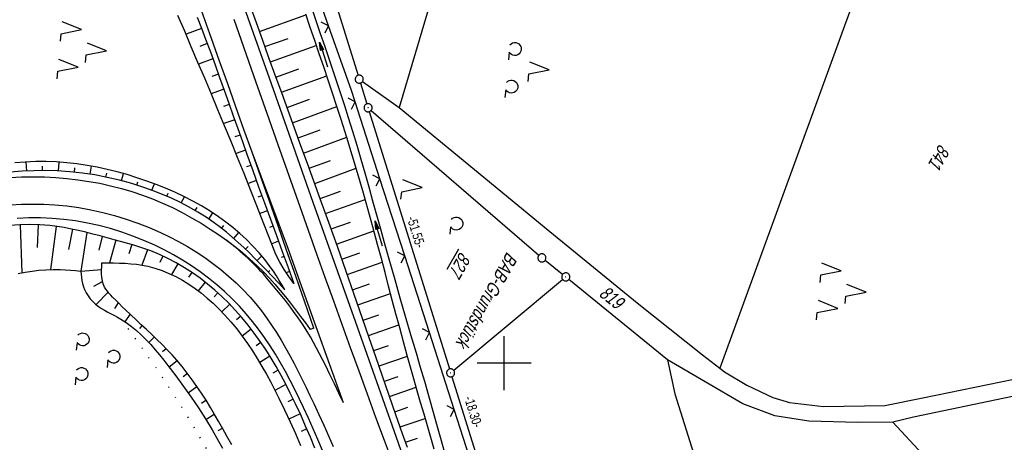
# Model space of a CAD drawing. Extents: x 509054 to 510017, y 459212 to 460305.
# Tile 23 of 63: x 509510 to 509693, y 459585 to 459664. Entities that reach past the tile are written whole.
import ezdxf

# ---------------------------------------------------------------- set-up
doc = ezdxf.new("R2010")
doc.units = 0
doc.header["$LTSCALE"] = 10
doc.header["$MEASUREMENT"] = 0
for name, pattern in [('AUSGEZOGEN', [0]), ('LT00', [0]), ('LT07', [0.22, 0.02, -0.2])]:
    doc.linetypes.add(name, pattern=pattern)
doc.layers.get('0').update_dxf_attribs({"linetype": 'LT00'})
for name, color, linetype in [('--EK_FBR', 1, 'LT00'), ('--EL_DFK_AB_L', 21, 'LT00'), ('--EL_DFK_AB_P', 7, 'LT00'), ('ABSTAND', 8, 'LT00'), ('DFK_AB_FLNR', 7, 'Continuous'), ('DFK_AB_L', 21, 'LT00'), ('DFK_AB_P', 7, 'LT00'), ('DFK_FLUR_NR', 250, 'LT00'), ('DFK_KATASTER', 250, 'LT00'), ('DFK_NUTZUNG', 250, 'LT00'), ('GEHOELZ_SYMB', 252, 'Continuous'), ('PFEIL', 140, 'AUSGEZOGEN'), ('V110_AFBR_BAB', 250, 'LT00'), ('V110_BOESCH', 250, 'LT00'), ('V110_BOSCHUNG', 250, 'LT00'), ('V110_GEHOELZ', 250, 'LT07'), ('V110_GRABEN', 250, 'LT00'), ('V110_LD_MARK', 250, 'LT00'), ('V110_RASTER', 250, 'LT00'), ('V110_ZAUN', 40, 'LT00')]:
    doc.layers.add(name, color=color, linetype=linetype)
doc.styles.get("Standard").update_dxf_attribs({"font": 'ARIAL.TTF'})

# ---------------------------------------------------------------- blocks, each defined once
blk = doc.blocks.new('SYMB0003')
at = {"color": 0, "linetype": 'ByBlock'}
for p, q in [((-0.015712, 0), (0.010166, 0.012015)), ((0, -0.021257), (-0.015712, 0)), ((0.010166, 0.012015), (0, -0.021257))]:
    blk.add_line(p, q, dxfattribs=at)
for points in [[(-0.031395, 0.499013), (-0.093691, 0.491144), (-0.154509, 0.475528), (-0.21289, 0.452414), (-0.267913, 0.422164), (-0.318712, 0.385257), (-0.364484, 0.342274), (-0.404509, 0.293893), (-0.438154, 0.240877), (-0.464888, 0.184062), (-0.484292, 0.124345), (-0.496058, 0.062667), (-0.5, 0)], [(-0.5, 0), (-0.496058, -0.062667), (-0.484292, -0.124345), (-0.464888, -0.184062), (-0.438154, -0.240877), (-0.404509, -0.293893), (-0.364485, -0.342274), (-0.318712, -0.385257), (-0.267914, -0.422164), (-0.21289, -0.452414), (-0.154509, -0.475529), (-0.093691, -0.491144), (-0.031395, -0.499014), (0.031395, -0.499014)], [(0.5, 0), (0.496057, 0.062667), (0.484292, 0.124345), (0.464888, 0.184062), (0.438153, 0.240877), (0.404509, 0.293893), (0.364484, 0.342274), (0.318712, 0.385257), (0.267913, 0.422164), (0.21289, 0.452414), (0.154509, 0.475528), (0.093691, 0.491144), (0.031395, 0.499013), (-0.031395, 0.499013)], [(0.031395, -0.499014), (0.093691, -0.491144), (0.154509, -0.475529), (0.21289, -0.452414), (0.267914, -0.422164), (0.318712, -0.385257), (0.364485, -0.342274), (0.404509, -0.293893), (0.438154, -0.240877), (0.464889, -0.184062), (0.484292, -0.124345), (0.496058, -0.062667), (0.5, 0)]]:
    blk.add_lwpolyline(points, dxfattribs=at)
blk = doc.blocks.new('SYMB7222')
at = {"color": 0, "linetype": 'ByBlock'}
blk.add_line((0, 0.185), (-0.11, -0.185), dxfattribs=at)
blk.add_lwpolyline([(0.25, -0.185), (0.11, -0.185), (0, 0.185)], dxfattribs=at)
blk = doc.blocks.new('SYMB7212')
at = {"color": 0, "linetype": 'ByBlock'}
blk.add_line((0.07, -0.1), (0.21, -0.1), dxfattribs=at)
for points in [[(-0.119836, 0.00627), (-0.114449, 0.036077), (-0.101769, 0.063585), (-0.082606, 0.087042), (-0.05818, 0.104953), (-0.030047, 0.116177), (0, 0.12)], [(-0.068816, -0.098308), (-0.091239, -0.077945), (-0.107849, -0.052617), (-0.117589, -0.023936), (-0.119836, 0.00627)], [(0, 0.12), (0.030047, 0.116177), (0.05818, 0.104953), (0.082606, 0.087041), (0.101769, 0.063585), (0.114449, 0.036077), (0.119836, 0.00627)], [(0.119836, 0.00627), (0.117589, -0.023936), (0.107849, -0.052617), (0.091239, -0.077945), (0.068816, -0.098308)]]:
    blk.add_lwpolyline(points, dxfattribs=at)
blk = doc.blocks.new('SYMB7221')
at = {"color": 0, "linetype": 'ByBlock'}
for p, q in [((0, 0.435), (-0.11, 0.065)), ((0.11, 0.065), (0, 0.435)), ((0.25, 0.065), (0.11, 0.065)), ((-0.35, -0.065), (-0.46, -0.435)), ((0.35, -0.065), (0.24, -0.435))]:
    blk.add_line(p, q, dxfattribs=at)
for points in [[(-0.1, -0.435), (-0.24, -0.435), (-0.35, -0.065)], [(0.6, -0.435), (0.46, -0.435), (0.35, -0.065)]]:
    blk.add_lwpolyline(points, dxfattribs=at)
blk = doc.blocks.new('SYMB7201')
at = {"color": 0, "linetype": 'ByBlock'}
for p, q in [((0, 0.385), (-0.11, 0.015)), ((-0.255, -0.385), (-0.115, -0.385)), ((0.445, -0.385), (0.585, -0.385))]:
    blk.add_line(p, q, dxfattribs=at)
for points in [[(0.25, 0.015), (0.11, 0.015), (0, 0.385)], [(-0.393816, -0.383308), (-0.416239, -0.362945), (-0.432849, -0.337617), (-0.442589, -0.308936), (-0.444836, -0.27873), (-0.439449, -0.248923), (-0.426769, -0.221415), (-0.407606, -0.197958), (-0.38318, -0.180047), (-0.355047, -0.168823), (-0.325, -0.165), (-0.294953, -0.168823), (-0.26682, -0.180047), (-0.242394, -0.197959), (-0.223231, -0.221415), (-0.210551, -0.248923), (-0.205164, -0.27873), (-0.207411, -0.308936), (-0.21715, -0.337617), (-0.233761, -0.362945), (-0.256184, -0.383308)], [(0.306185, -0.383308), (0.283761, -0.362945), (0.267151, -0.337617), (0.257411, -0.308936), (0.255164, -0.27873), (0.260552, -0.248923), (0.273231, -0.221415), (0.292394, -0.197958), (0.31682, -0.180047), (0.344953, -0.168823), (0.375, -0.165), (0.405047, -0.168823), (0.43318, -0.180047), (0.457606, -0.197959), (0.476769, -0.221415), (0.489449, -0.248923), (0.494836, -0.27873), (0.492589, -0.308936), (0.48285, -0.337617), (0.466239, -0.362945), (0.443816, -0.383308)]]:
    blk.add_lwpolyline(points, dxfattribs=at)
blk = doc.blocks.new('GEHOELZ_SYMB')
at = {"layer": 'GEHOELZ_SYMB'}
blk.add_line((0, 0), (1.4, 0), dxfattribs=at)
blk.add_lwpolyline([(-1.39, 0.02), (-1.61, 0.22), (-1.78, 0.47), (-1.88, 0.76), (-1.9, 1.06), (-1.84, 1.36), (-1.72, 1.64), (-1.53, 1.87), (-1.28, 2.05), (-1, 2.16), (-0.7, 2.2), (-0.4, 2.16), (-0.12, 2.05), (0.13, 1.87), (0.32, 1.64), (0.44, 1.36), (0.5, 1.06), (0.48, 0.76), (0.38, 0.47), (0.21, 0.22), (-0.01, 0.02)], dxfattribs=at)
blk = doc.blocks.new('Pfreil3')
at = {"layer": 'PFEIL'}
blk.add_hatch(color=256, dxfattribs=at).paths.add_polyline_path([(-1.55, 0.27), (-1.55, -0.27), (0, 0)])
for p, q in [((-1.55, 0), (-4.83, 0)), ((-1.55, -0.27), (-1.55, 0.27)), ((-1.55, 0.27), (0, 0)), ((0, 0), (-1.55, -0.27))]:
    blk.add_line(p, q, dxfattribs=at)
blk = doc.blocks.new('SYMB0024')
at = {"color": 0, "linetype": 'ByBlock'}
for p, q in [((-0.5, 0.5), (0, 0)), ((0, 0), (0.5, 0.5))]:
    blk.add_line(p, q, dxfattribs=at)

msp = doc.modelspace()

# ---------------------------------------------------------------- linework, layer by layer
at = {"layer": '--EK_FBR'}
msp.add_line((509564.68, 459606.49), (509564, 459606.22), dxfattribs=at)
at = {"layer": '--EK_FBR', "color": 0}
for points in [[(509553.21, 459639.15), (509551.7, 459643.38), (509550.2, 459647.61), (509548.69, 459651.84), (509547.18, 459656.07), (509545.68, 459660.29), (509543.82, 459665.5), (509541.97, 459670.72), (509540.12, 459675.93), (509538.26, 459681.14), (509537.31, 459683.82), (509536.36, 459686.5), (509535.41, 459689.19), (509534.47, 459691.88), (509533.54, 459694.57), (509532.63, 459697.27), (509532.12, 459698.8), (509531.62, 459700.33), (509531.14, 459701.86), (509530.68, 459703.41), (509530.24, 459704.95), (509529.83, 459706.51)], [(509508.33, 459634.49), (509510.44, 459634.58), (509512.56, 459634.61), (509514.67, 459634.56), (509516.79, 459634.45), (509518.84, 459634.28), (509520.89, 459634.05), (509522.93, 459633.75), (509524.95, 459633.38), (509526.96, 459632.94), (509528.95, 459632.44), (509530.91, 459631.86), (509532.86, 459631.21), (509534.74, 459630.49), (509536.59, 459629.71), (509538.42, 459628.87), (509540.22, 459627.96), (509541.99, 459626.99), (509543.73, 459625.97), (509545.44, 459624.89), (509546.97, 459623.87), (509548.46, 459622.81)]]:
    msp.add_lwpolyline(points, dxfattribs=at)
at = {"layer": '--EK_FBR'}
for points in [[(509549.43, 459672.53), (509556.36, 459652.99), (509564.49, 459629.9), (509572.36, 459607.79), (509579.93, 459586.26), (509585.54, 459570.35), (509586.14, 459568.59), (509586.77, 459566.77), (509587.4, 459564.95), (509588.04, 459563.13), (509588.69, 459561.32), (509589.36, 459559.51), (509590.05, 459557.71), (509590.77, 459555.92), (509591.51, 459554.13), (509592.29, 459552.35), (509593.11, 459550.58), (509593.96, 459548.81)], [(509564.68, 459606.49), (509562.99, 459611.31), (509561.3, 459616.13), (509559.61, 459620.95), (509558.02, 459625.5), (509556.42, 459630.05), (509554.81, 459634.6), (509553.21, 459639.15)], [(509566.25, 459583.8), (509565.42, 459585.8), (509564.56, 459587.79), (509563.68, 459589.77), (509562.77, 459591.75), (509561.97, 459593.43), (509561.14, 459595.11), (509560.29, 459596.77), (509559.4, 459598.42), (509558.48, 459600.05), (509557.53, 459601.65), (509556.54, 459603.23), (509555.5, 459604.77), (509554.42, 459606.28), (509553.29, 459607.75), (509552.11, 459609.17), (509550.87, 459610.55), (509549.52, 459611.94), (509548.11, 459613.28), (509546.65, 459614.56), (509545.13, 459615.78), (509543.57, 459616.94), (509541.96, 459618.05), (509540.31, 459619.1), (509538.62, 459620.08), (509536.9, 459621.01), (509535.14, 459621.87), (509533.13, 459622.77), (509531.08, 459623.59), (509529.01, 459624.33), (509526.91, 459624.97), (509524.78, 459625.54), (509522.64, 459626.01), (509520.47, 459626.39), (509518.3, 459626.68), (509516.11, 459626.87), (509513.95, 459626.97), (509511.79, 459626.97), (509509.63, 459626.88)], [(509548.46, 459622.81), (509549.93, 459621.71), (509551.36, 459620.57), (509552.75, 459619.38), (509554.1, 459618.15), (509555.39, 459616.87), (509556.44, 459615.77), (509557.45, 459614.64), (509558.44, 459613.49), (509559.4, 459612.31), (509560.35, 459611.11), (509561.28, 459609.9), (509562.19, 459608.68), (509563.1, 459607.45), (509564, 459606.22)]]:
    msp.add_lwpolyline(points, dxfattribs=at)
at = {"layer": '--EL_DFK_AB_L'}
for p, q in [((509557.27, 459703.53), (509572.87, 459653.43)), ((509573.31, 459652), (509574.52, 459648.13)), ((509575.31, 459646.92), (509606.42, 459620.03)), ((509574.96, 459646.69), (509589.83, 459598.91)), ((509610.83, 459616.48), (509607.58, 459619.07)), ((509590.63, 459598.67), (509610.84, 459615.53)), ((509590.27, 459597.47), (509595.27, 459581.44))]:
    msp.add_line(p, q, dxfattribs=at)
at = {"layer": 'DFK_AB_L'}
for p, q in [((509557.27, 459703.53), (509572.87, 459653.43)), ((509573.31, 459652), (509574.52, 459648.13)), ((509575.31, 459646.92), (509606.42, 459620.03)), ((509574.96, 459646.69), (509589.83, 459598.91)), ((509610.83, 459616.48), (509607.58, 459619.07)), ((509590.63, 459598.67), (509610.84, 459615.53)), ((509590.27, 459597.47), (509595.27, 459581.44))]:
    msp.add_line(p, q, dxfattribs=at)
at = {"layer": 'DFK_KATASTER'}
for p, q in [((509592.97, 459689.87), (509580.53, 459647.44)), ((509672.32, 459687.88), (509640, 459599.03)), ((509573.7, 459652.29), (509580.53, 459647.44)), ((509580.53, 459647.44), (509608.48, 459624.41)), ((509608.48, 459624.41), (509624.65, 459611.18)), ((509630.29, 459600.62), (509612, 459615.54)), ((509624.65, 459611.18), (509636.76, 459601.53)), ((509636.76, 459601.53), (509640, 459599.03)), ((509644.28, 459592.44), (509630.29, 459600.62)), ((509630.29, 459600.62), (509631.66, 459594.31)), ((509640, 459599.03), (509640.86, 459598.37)), ((509640.86, 459598.37), (509645.01, 459595.88)), ((509677.67, 459593.58), (509699.22, 459597.95)), ((509645.01, 459595.88), (509649.82, 459593.6)), ((509706.06, 459596.26), (509675.96, 459589.97)), ((509631.66, 459594.31), (509639.24, 459570.3)), ((509650.19, 459590.18), (509644.28, 459592.44)), ((509649.82, 459593.6), (509652.96, 459592.7)), ((509652.96, 459592.7), (509659.23, 459591.95)), ((509659.23, 459591.95), (509670.64, 459592.12)), ((509670.64, 459592.12), (509677.67, 459593.58)), ((509656.5, 459589.25), (509650.19, 459590.18)), ((509665.64, 459588.95), (509656.5, 459589.25)), ((509672.12, 459589.03), (509665.64, 459588.95)), ((509675.96, 459589.97), (509672.12, 459589.03)), ((509672.12, 459589.03), (509677.63, 459583.08))]:
    msp.add_line(p, q, dxfattribs=at)
at = {"layer": 'V110_AFBR_BAB'}
msp.add_line((509564.68, 459606.49), (509564, 459606.22), dxfattribs=at)
at = {"layer": 'V110_AFBR_BAB', "color": 2}
for points in [[(509553.21, 459639.15), (509551.7, 459643.38), (509550.2, 459647.61), (509548.69, 459651.84), (509547.18, 459656.07), (509545.68, 459660.29), (509543.82, 459665.5), (509541.97, 459670.72), (509540.12, 459675.93), (509538.26, 459681.14), (509537.31, 459683.82), (509536.36, 459686.5), (509535.41, 459689.19), (509534.47, 459691.88), (509533.54, 459694.57), (509532.63, 459697.27), (509532.12, 459698.8), (509531.62, 459700.33), (509531.14, 459701.86), (509530.68, 459703.41), (509530.24, 459704.95), (509529.83, 459706.51)], [(509508.33, 459634.49), (509510.44, 459634.58), (509512.56, 459634.61), (509514.67, 459634.56), (509516.79, 459634.45), (509518.84, 459634.28), (509520.89, 459634.05), (509522.93, 459633.75), (509524.95, 459633.38), (509526.96, 459632.94), (509528.95, 459632.44), (509530.91, 459631.86), (509532.86, 459631.21), (509534.74, 459630.49), (509536.59, 459629.71), (509538.42, 459628.87), (509540.22, 459627.96), (509541.99, 459626.99), (509543.73, 459625.97), (509545.44, 459624.89), (509546.97, 459623.87), (509548.46, 459622.81)]]:
    msp.add_lwpolyline(points, dxfattribs=at)
at = {"layer": 'V110_AFBR_BAB'}
for points in [[(509549.43, 459672.53), (509556.36, 459652.99), (509564.49, 459629.9), (509572.36, 459607.79), (509579.93, 459586.26), (509585.54, 459570.35), (509586.14, 459568.59), (509586.77, 459566.77), (509587.4, 459564.95), (509588.04, 459563.13), (509588.69, 459561.32), (509589.36, 459559.51), (509590.05, 459557.71), (509590.77, 459555.92), (509591.51, 459554.13), (509592.29, 459552.35), (509593.11, 459550.58), (509593.96, 459548.81)], [(509564.68, 459606.49), (509562.99, 459611.31), (509561.3, 459616.13), (509559.61, 459620.95), (509558.02, 459625.5), (509556.42, 459630.05), (509554.81, 459634.6), (509553.21, 459639.15)], [(509566.25, 459583.8), (509565.42, 459585.8), (509564.56, 459587.79), (509563.68, 459589.77), (509562.77, 459591.75), (509561.97, 459593.43), (509561.14, 459595.11), (509560.29, 459596.77), (509559.4, 459598.42), (509558.48, 459600.05), (509557.53, 459601.65), (509556.54, 459603.23), (509555.5, 459604.77), (509554.42, 459606.28), (509553.29, 459607.75), (509552.11, 459609.17), (509550.87, 459610.55), (509549.52, 459611.94), (509548.11, 459613.28), (509546.65, 459614.56), (509545.13, 459615.78), (509543.57, 459616.94), (509541.96, 459618.05), (509540.31, 459619.1), (509538.62, 459620.08), (509536.9, 459621.01), (509535.14, 459621.87), (509533.13, 459622.77), (509531.08, 459623.59), (509529.01, 459624.33), (509526.91, 459624.97), (509524.78, 459625.54), (509522.64, 459626.01), (509520.47, 459626.39), (509518.3, 459626.68), (509516.11, 459626.87), (509513.95, 459626.97), (509511.79, 459626.97), (509509.63, 459626.88)], [(509548.46, 459622.81), (509549.93, 459621.71), (509551.36, 459620.57), (509552.75, 459619.38), (509554.1, 459618.15), (509555.39, 459616.87), (509556.44, 459615.77), (509557.45, 459614.64), (509558.44, 459613.49), (509559.4, 459612.31), (509560.35, 459611.11), (509561.28, 459609.9), (509562.19, 459608.68), (509563.1, 459607.45), (509564, 459606.22)]]:
    msp.add_lwpolyline(points, dxfattribs=at)
at = {"layer": 'V110_BOESCH'}
for points in [[(509582.03, 459584.32), (509581.15, 459586.84), (509579.91, 459590.41), (509578.67, 459593.99), (509577.43, 459597.57), (509576.19, 459601.14), (509574.95, 459604.72), (509573.71, 459608.29), (509572.16, 459612.75), (509570.6, 459617.2), (509569.03, 459621.65), (509567.45, 459626.09), (509565.85, 459630.53), (509564.67, 459633.81), (509563.48, 459637.08), (509562.28, 459640.35), (509561.09, 459643.63), (509559.89, 459646.9), (509558.7, 459650.17), (509557.51, 459653.44), (509556.34, 459656.68), (509555.18, 459659.93), (509554.02, 459663.17), (509552.86, 459666.41)], [(509560.98, 459614.77), (509560.02, 459616.05), (509559.14, 459617.38), (509558.34, 459618.77), (509557.62, 459620.19), (509556.45, 459623.2), (509555.28, 459626.2), (509554.1, 459629.2), (509552.92, 459632.2), (509551.72, 459635.2), (509550.52, 459638.19), (509549.32, 459641.14), (509548.1, 459644.08), (509546.88, 459647.01), (509545.65, 459649.95), (509544.41, 459652.88), (509543.17, 459655.81), (509541.93, 459658.74), (509540.7, 459661.65), (509539.46, 459664.57)], [(509543.04, 459664.21), (509543.82, 459662.18), (509544.59, 459660.14), (509545.47, 459657.78), (509546.34, 459655.41), (509547.19, 459653.04), (509548.04, 459650.67), (509548.88, 459648.29), (509549.72, 459645.91), (509550.56, 459643.54), (509551.4, 459641.16), (509552.25, 459638.79), (509553.33, 459635.77), (509554.42, 459632.75), (509555.51, 459629.74), (509556.61, 459626.72), (509557.71, 459623.71), (509558.81, 459620.7), (509559.9, 459617.74), (509560.98, 459614.77)], [(509559.31, 459613.63), (509558.78, 459614.49), (509558.25, 459615.35), (509557.71, 459616.21), (509557.16, 459617.05), (509556.58, 459617.88), (509555.58, 459619.21), (509554.5, 459620.5), (509553.37, 459621.74), (509552.19, 459622.93), (509550.95, 459624.07), (509549.66, 459625.16), (509548.34, 459626.2), (509546.97, 459627.18), (509545.42, 459628.21), (509543.83, 459629.18), (509542.2, 459630.08), (509540.54, 459630.93), (509538.86, 459631.72), (509537.14, 459632.46), (509535.41, 459633.16), (509533.66, 459633.8), (509531.85, 459634.42), (509530.02, 459634.99), (509528.18, 459635.5), (509526.33, 459635.97), (509524.46, 459636.37), (509522.59, 459636.71), (509520.71, 459636.99), (509518.82, 459637.21), (509516.93, 459637.35), (509514.99, 459637.42), (509513.05, 459637.41), (509511.11, 459637.34), (509509.17, 459637.2)], [(509559.31, 459613.63), (509558.12, 459614.89), (509556.93, 459616.14), (509555.73, 459617.39), (509554.73, 459618.42), (509553.72, 459619.44), (509552.7, 459620.45), (509551.67, 459621.45), (509550.61, 459622.42), (509549.54, 459623.37), (509548.45, 459624.29), (509547.33, 459625.18), (509546.18, 459626.04), (509544.68, 459627.07), (509543.13, 459628.04), (509541.54, 459628.95), (509539.91, 459629.81), (509538.25, 459630.6), (509536.57, 459631.33), (509534.86, 459632), (509533.12, 459632.62), (509530.88, 459633.34), (509528.62, 459633.96), (509526.33, 459634.49), (509524.03, 459634.93), (509521.71, 459635.28), (509519.38, 459635.53), (509517.05, 459635.68), (509514.88, 459635.74), (509512.71, 459635.72), (509510.54, 459635.62), (509508.37, 459635.44)], [(509564.88, 459584.18), (509564.03, 459586.26), (509563.15, 459588.32), (509562.24, 459590.38), (509561.29, 459592.42), (509560.3, 459594.44), (509559.46, 459596.09), (509558.58, 459597.72), (509557.67, 459599.34), (509556.72, 459600.93), (509555.73, 459602.5), (509554.7, 459604.04), (509553.62, 459605.55), (509552.5, 459607.02), (509551.32, 459608.46), (509550.08, 459609.86), (509548.87, 459611.13), (509547.61, 459612.36), (509546.31, 459613.54), (509544.96, 459614.67), (509543.56, 459615.75), (509542.13, 459616.77), (509540.65, 459617.72), (509539.14, 459618.61), (509537.6, 459619.43), (509536.02, 459620.17), (509534.41, 459620.83), (509533.3, 459621.23), (509532.18, 459621.6), (509531.05, 459621.95), (509529.91, 459622.28), (509528.77, 459622.6), (509527.62, 459622.91), (509526.31, 459623.27), (509524.99, 459623.63), (509523.67, 459623.97), (509522.35, 459624.3), (509521.02, 459624.62), (509519.69, 459624.9), (509518.36, 459625.15), (509517.02, 459625.36), (509515.67, 459625.53), (509513.83, 459625.67), (509511.98, 459625.73), (509510.12, 459625.7), (509508.27, 459625.58)], [(509549.46, 459584.8), (509548.55, 459586.42), (509547.8, 459587.77), (509547.03, 459589.11), (509546.26, 459590.45), (509545.47, 459591.78), (509544.66, 459593.09), (509543.83, 459594.39), (509542.98, 459595.66), (509542.09, 459596.92), (509541.18, 459598.15), (509540.23, 459599.35), (509539.25, 459600.53), (509538.36, 459601.52), (509537.45, 459602.49), (509536.51, 459603.44), (509535.56, 459604.38), (509534.59, 459605.3), (509533.62, 459606.22), (509532.64, 459607.13), (509531.67, 459608.04), (509530.7, 459608.95), (509529.74, 459609.87), (509529.13, 459610.46), (509528.53, 459611.05), (509527.93, 459611.66), (509527.32, 459612.27), (509526.98, 459612.62), (509526.65, 459612.97), (509526.35, 459613.34), (509526.07, 459613.72), (509525.83, 459614.11), (509525.58, 459614.69), (509525.42, 459615.29), (509525.32, 459615.93), (509525.28, 459616.58), (509525.28, 459617.25), (509525.31, 459617.93), (509525.35, 459618.62)], [(509525.35, 459618.62), (509526.43, 459618.62), (509527.5, 459618.6), (509528.58, 459618.58), (509529.65, 459618.53), (509530.71, 459618.45), (509531.77, 459618.34), (509532.81, 459618.18), (509533.85, 459617.98), (509535.18, 459617.63), (509536.5, 459617.19), (509537.79, 459616.66), (509539.05, 459616.05), (509540.28, 459615.38), (509541.49, 459614.63), (509542.66, 459613.83), (509543.8, 459612.97), (509544.9, 459612.06), (509545.96, 459611.11), (509546.99, 459610.13), (509548.17, 459608.91), (509549.29, 459607.64), (509550.36, 459606.34), (509551.38, 459605.01), (509552.35, 459603.65), (509553.29, 459602.25), (509554.18, 459600.84), (509555.04, 459599.4), (509555.87, 459597.94), (509556.66, 459596.46), (509557.44, 459594.98), (509558.19, 459593.48), (509559.25, 459591.3), (509560.27, 459589.11), (509561.26, 459586.9), (509562.22, 459584.69)], [(509509.82, 459616.61), (509511.09, 459616.88), (509512.37, 459617.09), (509513.66, 459617.24), (509514.96, 459617.34), (509516.27, 459617.39), (509517.57, 459617.38), (509518.54, 459617.33), (509519.51, 459617.26), (509520.47, 459617.17), (509521.44, 459617.08)], [(509521.44, 459617.08), (509521.49, 459616.49), (509521.56, 459615.9), (509521.64, 459615.32), (509521.75, 459614.75), (509521.9, 459614.19), (509522.1, 459613.64), (509522.4, 459613.04), (509522.76, 459612.46), (509523.18, 459611.92), (509523.65, 459611.42), (509524.16, 459610.96), (509524.7, 459610.54), (509525.26, 459610.16), (509525.85, 459609.8), (509526.44, 459609.47), (509527.04, 459609.15), (509527.65, 459608.83), (509528.25, 459608.51), (509528.84, 459608.17), (509529.87, 459607.52), (509530.85, 459606.8), (509531.79, 459606.03), (509532.7, 459605.2), (509533.58, 459604.33), (509534.42, 459603.43), (509535.24, 459602.49), (509536.04, 459601.53), (509536.82, 459600.56), (509537.58, 459599.57), (509539.06, 459597.63), (509540.5, 459595.66), (509541.89, 459593.68), (509543.24, 459591.68), (509544.54, 459589.66), (509545.79, 459587.6), (509546.99, 459585.52), (509547.73, 459584.18)]]:
    msp.add_lwpolyline(points, dxfattribs=at)
at = {"layer": 'V110_BOSCHUNG'}
for p, q in [((509554.58, 459661.6), (509563.21, 459664.67)), ((509543.84, 459662.14), (509540.95, 459661.05)), ((509555.59, 459658.78), (509559.88, 459660.3)), ((509544.9, 459659.32), (509543.51, 459658.81)), ((509556.61, 459655.94), (509565.13, 459659)), ((509545.94, 459656.5), (509543.29, 459655.53)), ((509557.63, 459653.11), (509561.86, 459654.64)), ((509546.96, 459653.68), (509545.71, 459653.22)), ((509558.66, 459650.28), (509567.06, 459653.34)), ((509547.98, 459650.85), (509545.62, 459650.01)), ((509559.69, 459647.46), (509563.85, 459648.98)), ((509548.98, 459648.02), (509547.88, 459647.63)), ((509560.71, 459644.64), (509568.96, 459647.65)), ((509549.98, 459645.18), (509547.94, 459644.47)), ((509561.74, 459641.83), (509565.82, 459643.31)), ((509550.98, 459642.35), (509550.03, 459642.02)), ((509562.77, 459639.01), (509570.79, 459641.93)), ((509551.98, 459639.53), (509550.23, 459638.91)), ((509511.39, 459635.66), (509511.31, 459637.35)), ((509514.34, 459635.74), (509514.34, 459636.58)), ((509517.3, 459635.67), (509517.38, 459637.32)), ((509520.25, 459635.44), (509520.33, 459636.24)), ((509523.18, 459635.07), (509523.41, 459636.57)), ((509552.99, 459636.71), (509552.17, 459636.42)), ((509563.8, 459636.19), (509567.74, 459637.62)), ((509564.83, 459633.37), (509572.53, 459636.18)), ((509526.09, 459634.54), (509526.24, 459635.25)), ((509528.98, 459633.87), (509529.32, 459635.19)), ((509531.83, 459633.05), (509532.02, 459633.67)), ((509534.63, 459632.09), (509535.07, 459633.28)), ((509554, 459633.89), (509552.47, 459633.33)), ((509537.38, 459630.98), (509537.63, 459631.57)), ((509540.06, 459629.73), (509540.64, 459630.88)), ((509555.03, 459631.07), (509554.3, 459630.81)), ((509565.84, 459630.56), (509569.61, 459631.92)), ((509542.66, 459628.32), (509542.99, 459628.89)), ((509566.85, 459627.75), (509574.21, 459630.38)), ((509545.16, 459626.75), (509545.92, 459627.89)), ((509556.05, 459628.25), (509554.67, 459627.75)), ((509510.16, 459625.7), (509510.5, 459616.76)), ((509513.52, 459625.69), (509513.31, 459621.44)), ((509516.83, 459625.39), (509515.78, 459617.38)), ((509547.54, 459625.02), (509547.98, 459625.58)), ((509557.08, 459625.44), (509556.42, 459625.19)), ((509567.86, 459624.93), (509571.44, 459626.2)), ((509519.88, 459624.86), (509519.13, 459621.11)), ((509522.55, 459624.26), (509521.44, 459617.08)), ((509525.38, 459623.52), (509524.74, 459621)), ((509549.82, 459623.13), (509550.77, 459624.23)), ((509568.86, 459622.11), (509575.82, 459624.57)), ((509527.92, 459622.83), (509526.78, 459618.61)), ((509530.87, 459622), (509530.33, 459620.26)), ((509552.01, 459621.13), (509552.49, 459621.64)), ((509558.11, 459622.62), (509556.85, 459622.16)), ((509533.79, 459621.06), (509532.73, 459618.2)), ((509536.66, 459619.88), (509536.11, 459618.7)), ((509554.13, 459619.04), (509555.01, 459619.91)), ((509559.14, 459619.8), (509558.58, 459619.59)), ((509569.86, 459619.28), (509573.23, 459620.47)), ((509539.4, 459618.46), (509538.25, 459616.45)), ((509570.86, 459616.45), (509577.37, 459618.76)), ((509521.44, 459617.04), (509525.28, 459617.38)), ((509542.01, 459616.85), (509541.41, 459615.95)), ((509556.21, 459616.89), (509556.53, 459617.2)), ((509560.17, 459616.98), (509559.54, 459616.75)), ((509523.82, 459614.3), (509525.45, 459615.14)), ((509544.49, 459615.04), (509543.22, 459613.41)), ((509558.28, 459614.72), (509558.51, 459614.94)), ((509571.85, 459613.62), (509575, 459614.73)), ((509524.28, 459610.86), (509526.49, 459613.16)), ((509546.84, 459613.07), (509546.16, 459612.31)), ((509572.84, 459610.8), (509578.91, 459612.92)), ((509527.74, 459610.15), (509528.41, 459611.17)), ((509549.05, 459610.95), (509547.59, 459609.52)), ((509529.66, 459607.66), (509530.6, 459609.04)), ((509551.12, 459608.69), (509550.33, 459608.01)), ((509573.82, 459607.97), (509576.75, 459608.99)), ((509532.39, 459606.42), (509532.84, 459606.95)), ((509574.8, 459605.15), (509580.45, 459607.08)), ((509553.04, 459606.32), (509551.37, 459605.03)), ((509534.03, 459603.85), (509535.07, 459604.85)), ((509554.83, 459603.85), (509553.94, 459603.23)), ((509575.79, 459602.32), (509578.51, 459603.25)), ((509536.6, 459602.16), (509537.24, 459602.7)), ((509556.5, 459601.29), (509554.62, 459600.11)), ((509576.77, 459599.48), (509582.04, 459601.28)), ((509537.8, 459599.29), (509539.3, 459600.47)), ((509540.4, 459597.51), (509541.21, 459598.11)), ((509558.05, 459598.67), (509557.06, 459598.11)), ((509559.5, 459596), (509557.46, 459594.93)), ((509577.75, 459596.65), (509580.3, 459597.52)), ((509541.32, 459594.5), (509542.98, 459595.66)), ((509578.73, 459593.81), (509583.68, 459595.51)), ((509543.82, 459592.59), (509544.64, 459593.13)), ((509560.86, 459593.29), (509559.82, 459592.78)), ((509544.61, 459589.55), (509546.2, 459590.54)), ((509562.15, 459590.56), (509560.05, 459589.59)), ((509579.71, 459590.98), (509582.12, 459591.8)), ((509580.7, 459588.14), (509585.35, 459589.74)), ((509546.93, 459587.46), (509547.71, 459587.92)), ((509563.38, 459587.79), (509562.32, 459587.33)), ((509581.69, 459585.3), (509583.93, 459586.08))]:
    msp.add_line(p, q, dxfattribs=at)
at = {"layer": 'V110_GEHOELZ', "flags": 128}
msp.add_lwpolyline([(509528.83, 459608.18), (509529.99, 459606.61), (509531.14, 459605.03), (509532.29, 459603.46), (509533.43, 459601.87), (509534.55, 459600.28), (509535.66, 459598.68), (509537.98, 459595.22), (509540.22, 459591.71), (509542.38, 459588.15), (509544.46, 459584.53), (509545.55, 459582.55), (509546.61, 459580.55), (509547.66, 459578.55), (509548.69, 459576.53), (509549.7, 459574.5), (509550.7, 459572.47), (509551.7, 459570.44), (509552.68, 459568.41), (509553.66, 459566.38), (509554.64, 459564.35), (509555.61, 459562.33), (509556.59, 459560.32), (509557.58, 459558.32), (509558.57, 459556.33), (509559.21, 459555.07), (509559.85, 459553.8), (509560.48, 459552.54), (509561.11, 459551.27), (509561.72, 459549.98), (509562.31, 459548.69), (509562.88, 459547.38), (509563.43, 459546.05), (509563.94, 459544.69), (509564.42, 459543.3), (509564.86, 459541.88), (509565.25, 459540.42), (509565.59, 459538.92), (509565.77, 459538.05), (509565.92, 459537.16), (509566.04, 459536.27), (509566.12, 459535.38), (509566.17, 459534.51), (509566.16, 459533.65), (509566.11, 459532.81), (509565.99, 459532), (509565.81, 459531.23), (509565.56, 459530.5), (509565.24, 459529.82), (509564.81, 459529.17), (509564.31, 459528.57), (509563.73, 459528.02), (509563.09, 459527.52), (509562.39, 459527.06), (509561.63, 459526.64), (509560.84, 459526.25), (509560, 459525.89), (509559.14, 459525.55), (509558.25, 459525.24), (509557.35, 459524.94), (509556.44, 459524.65), (509555.53, 459524.38), (509554, 459523.92), (509552.49, 459523.48), (509550.99, 459523.07), (509549.51, 459522.69), (509548.05, 459522.34), (509546.59, 459522.04), (509545.15, 459521.79), (509543.71, 459521.6), (509542.28, 459521.46), (509540.85, 459521.4), (509539.43, 459521.4), (509538.01, 459521.49), (509536.59, 459521.67), (509535.16, 459521.93), (509533.74, 459522.3), (509532.31, 459522.76), (509530.87, 459523.34), (509529.42, 459524.04), (509528.81, 459524.37), (509528.2, 459524.7), (509527.59, 459525.04), (509526.98, 459525.36), (509526.38, 459525.67), (509525.78, 459525.93), (509525.2, 459526.16), (509524.62, 459526.32), (509524.05, 459526.42), (509523.5, 459526.44), (509522.96, 459526.37), (509522.43, 459526.2), (509522, 459525.97), (509521.58, 459525.67), (509521.19, 459525.3), (509520.82, 459524.89), (509520.49, 459524.45), (509520.2, 459523.98), (509519.85, 459523.25), (509519.59, 459522.49), (509519.42, 459521.72), (509519.33, 459520.93), (509519.3, 459520.13), (509519.34, 459519.32), (509519.43, 459518.5), (509519.57, 459517.68), (509519.74, 459516.86), (509519.94, 459516.05), (509520.16, 459515.24), (509520.38, 459514.48), (509520.59, 459513.74), (509520.8, 459512.99), (509520.99, 459512.25), (509521.16, 459511.52), (509521.3, 459510.78), (509521.39, 459510.04), (509521.43, 459509.3), (509521.41, 459508.56), (509521.32, 459507.79), (509521.17, 459507.02), (509520.95, 459506.26), (509520.68, 459505.52), (509520.36, 459504.79), (509519.99, 459504.1), (509519.58, 459503.43), (509519.13, 459502.81), (509518.39, 459501.95), (509517.58, 459501.2), (509516.7, 459500.55), (509515.77, 459500), (509514.77, 459499.54), (509513.73, 459499.16), (509512.64, 459498.86), (509511.5, 459498.62), (509510.33, 459498.46), (509509.12, 459498.35), (509507.88, 459498.29), (509506.61, 459498.28), (509505.31, 459498.3), (509504, 459498.36), (509502.67, 459498.45), (509501.33, 459498.56), (509499.99, 459498.67), (509498.64, 459498.8), (509497.29, 459498.93), (509495.95, 459499.05), (509494.61, 459499.16), (509493.29, 459499.25), (509491.46, 459499.34), (509489.67, 459499.39), (509487.9, 459499.4), (509486.17, 459499.37), (509484.45, 459499.3), (509482.76, 459499.21), (509481.09, 459499.1), (509479.44, 459498.97), (509477.81, 459498.82), (509476.19, 459498.66), (509474.58, 459498.49), (509472.98, 459498.32), (509471.39, 459498.15), (509469.81, 459497.98), (509468.23, 459497.82), (509466.64, 459497.68), (509465.06, 459497.55), (509463.1, 459497.42), (509461.13, 459497.32), (509459.15, 459497.24), (509457.16, 459497.19), (509455.14, 459497.16), (509453.1, 459497.15), (509451.04, 459497.16), (509448.94, 459497.19), (509446.81, 459497.22), (509444.65, 459497.27), (509442.44, 459497.32), (509441.61, 459497.35), (509440.79, 459497.38), (509439.97, 459497.43), (509439.16, 459497.5), (509438.38, 459497.61), (509437.62, 459497.76), (509436.89, 459497.97), (509436.21, 459498.23), (509435.58, 459498.56), (509434.99, 459498.96), (509434.46, 459499.47), (509433.98, 459500.05), (509433.56, 459500.7), (509433.2, 459501.41), (509432.89, 459502.17), (509432.63, 459502.96), (509432.41, 459503.77), (509432.24, 459504.6), (509432.11, 459505.44), (509431.97, 459506.82), (509431.93, 459508.19), (509431.98, 459509.54), (509432.11, 459510.86), (509432.32, 459512.18), (509432.61, 459513.47), (509432.95, 459514.75), (509433.36, 459516.02), (509433.81, 459517.28), (509434.31, 459518.52), (509434.85, 459519.76), (509435.42, 459520.98), (509436.01, 459522.2), (509436.62, 459523.41), (509437.24, 459524.62), (509437.86, 459525.83), (509438.49, 459527.03), (509439.38, 459528.79), (509440.26, 459530.54), (509441.13, 459532.29), (509441.99, 459534.03), (509442.85, 459535.77), (509443.72, 459537.49), (509444.59, 459539.21), (509445.48, 459540.92), (509446.38, 459542.62), (509447.31, 459544.3), (509448.26, 459545.97), (509449.12, 459547.42), (509450, 459548.86), (509450.89, 459550.29), (509451.79, 459551.72), (509452.7, 459553.15), (509453.62, 459554.58), (509454.52, 459556.02), (509455.42, 459557.45), (509456.31, 459558.9), (509457.17, 459560.36), (509458.02, 459561.83), (509458.84, 459563.32), (509459.62, 459564.83), (509459.84, 459565.27), (509460.05, 459565.71), (509460.22, 459566.16), (509460.37, 459566.63), (509460.48, 459567.23), (509460.51, 459567.84), (509460.48, 459568.45), (509460.38, 459569.05), (509460.21, 459569.62), (509459.92, 459570.27), (509459.54, 459570.86), (509459.08, 459571.4), (509458.55, 459571.9), (509457.95, 459572.35), (509457.31, 459572.76), (509456.63, 459573.15), (509455.92, 459573.5), (509455.18, 459573.83), (509454.44, 459574.14), (509453.85, 459574.37), (509453.27, 459574.61), (509452.7, 459574.85), (509452.15, 459575.11), (509451.64, 459575.4), (509451.17, 459575.72), (509450.74, 459576.08), (509450.37, 459576.5), (509450.07, 459576.98), (509449.89, 459577.38), (509449.76, 459577.81), (509449.69, 459578.24), (509449.69, 459578.66), (509449.78, 459579.11), (509449.95, 459579.53), (509450.18, 459579.93), (509450.46, 459580.32), (509450.77, 459580.71), (509451.1, 459581.09)], dxfattribs=at)
at = {"layer": 'V110_GRABEN'}
for points in [[(509588.99, 459583.34), (509588.26, 459585.99), (509587.52, 459588.63), (509586.77, 459591.27), (509586.01, 459593.92), (509585.24, 459596.56), (509584.47, 459599.2), (509583.69, 459601.83), (509582.69, 459605.25), (509581.7, 459608.66), (509580.71, 459612.07), (509579.73, 459615.48), (509578.76, 459618.89), (509577.8, 459622.31), (509577.08, 459624.89), (509576.36, 459627.48), (509575.64, 459630.07), (509574.91, 459632.66), (509574.18, 459635.25), (509573.44, 459637.83), (509572.69, 459640.41), (509571.92, 459642.98), (509571.12, 459645.55), (509570.41, 459647.78), (509569.69, 459650.02), (509568.95, 459652.25), (509568.2, 459654.47), (509567.44, 459656.7), (509566.68, 459658.92), (509565.92, 459661.14), (509565.16, 459663.36), (509564.4, 459665.59)], [(509586.97, 459583.99), (509586.36, 459586.18), (509585.74, 459588.36), (509585.12, 459590.53), (509584.49, 459592.71), (509583.86, 459594.88), (509583.24, 459597.06), (509582.61, 459599.24), (509582, 459601.42), (509581.29, 459603.98), (509580.6, 459606.55), (509579.91, 459609.12), (509579.23, 459611.69), (509578.55, 459614.27), (509577.88, 459616.85), (509577.2, 459619.42), (509576.51, 459622), (509575.61, 459625.33), (509574.69, 459628.66), (509573.75, 459631.99), (509572.79, 459635.31), (509571.8, 459638.62), (509570.79, 459641.92), (509569.75, 459645.22), (509568.95, 459647.67), (509568.14, 459650.12), (509567.32, 459652.56), (509566.5, 459655), (509565.66, 459657.44), (509564.83, 459659.88), (509564, 459662.33), (509563.17, 459664.77)]]:
    msp.add_lwpolyline(points, dxfattribs=at)
at = {"layer": 'V110_LD_MARK'}
for points in [[(509578.5, 459583.63), (509577.77, 459585.62), (509576.2, 459589.92), (509574.62, 459594.23), (509573.05, 459598.53), (509571.49, 459602.84), (509569.93, 459607.15), (509568.36, 459611.51), (509566.8, 459615.88), (509565.25, 459620.25), (509563.69, 459624.62), (509562.15, 459628.99), (509560.1, 459634.77), (509558.07, 459640.55), (509556.03, 459646.32), (509553.99, 459652.1), (509552.62, 459656), (509551.25, 459659.89), (509549.89, 459663.78)], [(509570.15, 459592.64), (509565.1, 459606.75), (509559.98, 459621.07), (509553.21, 459639.15)], [(509508.35, 459629.36), (509510.41, 459629.49), (509512.47, 459629.53), (509514.54, 459629.5), (509516.59, 459629.39), (509518.85, 459629.18), (509521.08, 459628.87), (509523.31, 459628.48), (509525.52, 459627.99), (509527.7, 459627.41), (509529.87, 459626.75), (509532.01, 459626), (509534.12, 459625.17), (509536.2, 459624.25), (509537.9, 459623.43), (509539.58, 459622.56), (509541.22, 459621.63), (509542.83, 459620.65), (509544.41, 459619.61), (509545.94, 459618.51), (509547.43, 459617.37), (509548.86, 459616.17), (509550.25, 459614.91), (509551.58, 459613.6), (509552.85, 459612.24), (509553.91, 459611), (509554.93, 459609.72), (509555.9, 459608.4), (509556.84, 459607.06), (509557.74, 459605.68), (509558.6, 459604.27), (509559.43, 459602.85), (509560.24, 459601.4), (509561.02, 459599.94), (509561.77, 459598.46), (509562.51, 459596.97), (509563.24, 459595.47), (509563.95, 459593.97), (509564.66, 459592.47), (509565.59, 459590.47), (509566.5, 459588.48), (509567.4, 459586.49), (509568.28, 459584.49)], [(509570.15, 459592.64), (509569.33, 459594.39), (509568.5, 459596.14), (509567.66, 459597.89), (509566.81, 459599.63), (509566.28, 459600.69), (509565.74, 459601.75), (509565.19, 459602.8), (509564.62, 459603.85), (509564.03, 459604.88), (509563.42, 459605.89), (509562.62, 459607.15), (509561.78, 459608.39), (509560.9, 459609.6), (509560, 459610.8), (509559.08, 459611.98), (509558.13, 459613.15), (509557.18, 459614.31), (509556.21, 459615.46), (509555.24, 459616.62)]]:
    msp.add_lwpolyline(points, dxfattribs=at)
msp.add_arc((509516.37, 459580.9), 52.79, 42.5732, 52.5577, dxfattribs=at)
at = {"layer": 'V110_RASTER'}
for p, q in [((509600, 459595), (509600, 459605)), ((509605, 459600), (509595, 459600))]:
    msp.add_line(p, q, dxfattribs=at)
at = {"layer": 'V110_ZAUN'}
for p, q in [((509567.38, 459662.65), (509562.35, 459676.78)), ((509576.94, 459634.22), (509572.35, 459648.5)), ((509581.54, 459619.94), (509576.94, 459634.22)), ((509586.13, 459605.66), (509581.54, 459619.94)), ((509590.73, 459591.38), (509586.13, 459605.66))]:
    msp.add_line(p, q, dxfattribs=at)
for points in [[(509572.35, 459648.5), (509571.67, 459650.6), (509567.38, 459662.65)], [(509595.83, 459577.31), (509594.13, 459580.79), (509590.73, 459591.38)]]:
    msp.add_lwpolyline(points, dxfattribs=at)

# ---------------------------------------------------------------- block references
at = {"layer": '--EL_DFK_AB_P', "xscale": 1.500000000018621, "yscale": 1.5, "zscale": 1.5, "rotation": 264.7377099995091}
for p in [(509573.09, 459652.72), (509574.74, 459647.41), (509606.99, 459619.54), (509611.42, 459616.01), (509590.05, 459598.19)]:
    msp.add_blockref('SYMB0003', p, dxfattribs=at)
at = {"layer": 'DFK_AB_P', "xscale": 1.500000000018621, "yscale": 1.5, "zscale": 1.5, "rotation": 264.7377099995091}
for p in [(509573.09, 459652.72), (509574.74, 459647.41), (509606.99, 459619.54), (509611.42, 459616.01), (509590.05, 459598.19)]:
    msp.add_blockref('SYMB0003', p, dxfattribs=at)
at = {"layer": 'DFK_NUTZUNG', "xscale": 10.00000000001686, "yscale": 10, "zscale": 10, "rotation": 264.7377100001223}
for name, p in [('SYMB7221', (509521.89, 459658.37)), ('SYMB7201', (509604.51, 459654.82)), ('SYMB7222', (509582.91, 459632.75)), ('SYMB7212', (509591.11, 459625.91)), ('SYMB7221', (509662.85, 459613.59))]:
    msp.add_blockref(name, p, dxfattribs=at)
at = {"layer": 'GEHOELZ_SYMB', "rotation": 264.7377000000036}
for p in [(509520.72, 459603.79), (509526.44, 459600.58), (509520.48, 459597.36)]:
    msp.add_blockref('GEHOELZ_SYMB', p, dxfattribs=at)
at = {"layer": 'PFEIL'}
for p, rotation in [((509565.71, 459659.62), 107.7552590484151), ((509576.02, 459626.39), 105.9542793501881)]:
    msp.add_blockref('Pfreil3', p, dxfattribs=dict(at, rotation=rotation))
at = {"layer": 'V110_ZAUN', "yscale": 2.099999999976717, "zscale": 2.1}
for p, xscale, rotation in [((509567.38, 459662.65), 2.100000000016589, 109.609219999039), ((509572.35, 459648.5), 2.099999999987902, 107.8335000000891), ((509576.94, 459634.22), 2.099999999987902, 107.8335000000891), ((509581.54, 459619.94), 2.099999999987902, 107.8335000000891), ((509586.13, 459605.66), 2.099999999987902, 107.8335000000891), ((509590.73, 459591.38), 2.099999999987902, 107.8335000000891)]:
    msp.add_blockref('SYMB0024', p, dxfattribs=dict(at, xscale=xscale, rotation=rotation))

# ---------------------------------------------------------------- texts
at = {"layer": 'ABSTAND', "width": 0.75}
for s, rotation, p in [(' -51.55-', -72.7199, (509581.75, 459627.43)), (' -18.30-', -72.7043, (509592.37, 459594.06))]:
    msp.add_text(s, height=1.8, rotation=rotation, dxfattribs=at).set_placement(p)
at = {"layer": 'DFK_AB_FLNR', "oblique": 13.754, "width": 0.75}
msp.add_text('%%U827', height=2.5, rotation=240.5925, dxfattribs=at).set_placement((509591.86, 459620.82))
at = {"layer": 'DFK_AB_FLNR', "insert": (509600.51, 459620.83), "char_height": 2.5, "attachment_point": 7, "rotation": 240.5925}
msp.add_mtext('{\\Q13.754;\\W0.75;BAB-Grundstück}', dxfattribs=at)
at = {"layer": 'DFK_FLUR_NR', "oblique": 13.754, "width": 0.75}
for s, rotation, p in [('841', 240.5925, (509680.77, 459640.82)), ('819', -38.5314, (509617.41, 459612.6))]:
    msp.add_text(s, height=2.5, rotation=rotation, dxfattribs=at).set_placement(p)

doc.saveas('drawing.dxf')
